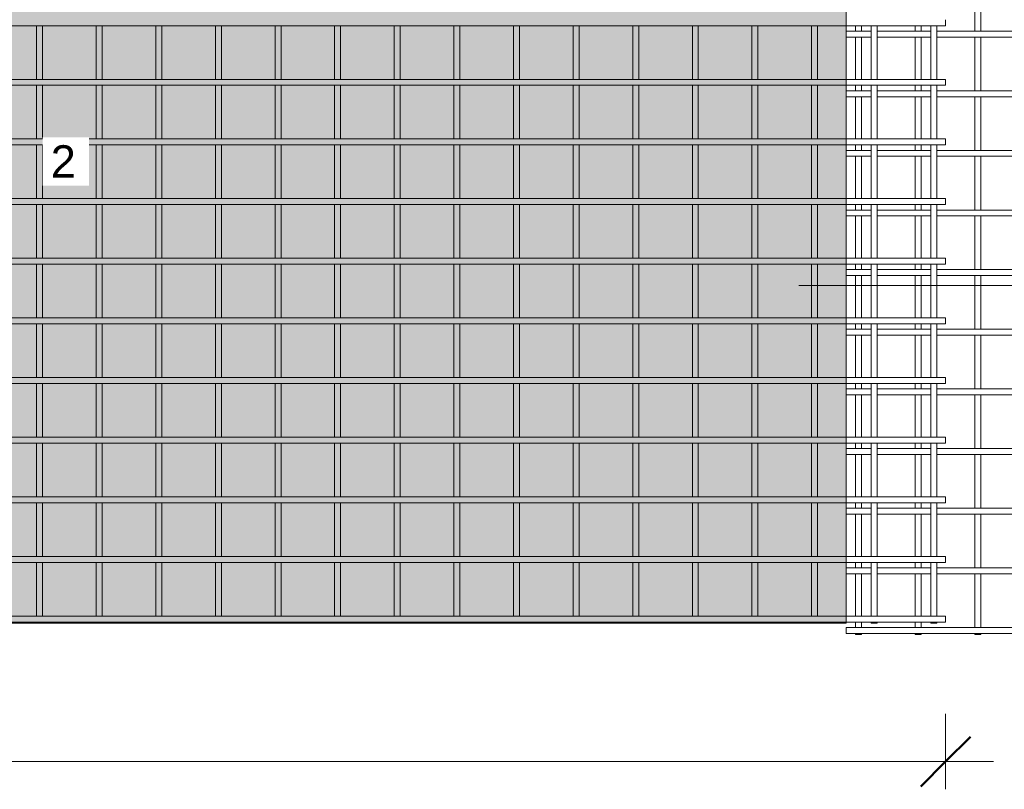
# Model space of a CAD drawing. Header units: millimetres. Extents: x -1089 to 8233, y -667 to 3349.
# Tile 3 of 5: x 3207 to 5684, y -667 to 1269. Entities that reach past the tile are written whole.
import ezdxf

# ---------------------------------------------------------------- set-up
doc = ezdxf.new("R2010")
doc.units = ezdxf.units.MM
for name, color, linetype, lineweight in [('A-ANNO-DIMS', 211, 'Continuous', 9), ('A-ANNO-DIMS-50', 211, 'Continuous', 9), ('A-DETL-GENF', 92, 'Continuous', 18), ('A-DETL-THIN', 151, 'Continuous', 18), ('A-GENM', 13, 'Continuous', 18), ('G-ANNO-SYMB', 111, 'Continuous', 9), ('G-ANNO-TEXT', 231, 'Continuous', 9)]:
    doc.layers.add(name, color=color, linetype=linetype, lineweight=lineweight)
doc.styles.add('Arial_2', font='arial.ttf', dxfattribs={"height": 81.236361})
doc.styles.add('TechnicBold', font='techb___.ttf', dxfattribs={"height": 100})
doc.dimstyles.new('Technic_-_DiagonalSlash', dxfattribs={"dimscale": 304.8, "dimtxt": 134.269535, "dimasz": 0.410105, "dimexe": 0.393701, "dimexo": 0.82021, "dimgap": 0.287073, "dimtad": 1, "dimdec": 0, "dimzin": 0, "dimdsep": 46, "dimtxsty": 'TechnicBold', "dimblk1": 'OBLIQUE', "dimblk2": 'OBLIQUE', "dimsah": 1, "dimcen": 0.09, "dimdle": 0.393701, "dimazin": 0, "dimtfac": 1, "dimtdec": 4, "dimtix": 1, "dimtmove": 0, "dimatfit": 3, "dimfxl": 1, "dimtvp": 1, "dimtfill": 1, "dimtolj": 1, "dimtzin": 0, "dimarcsym": 2})

# ---------------------------------------------------------------- blocks, each defined once
blk = doc.blocks.new('United Steel 661 Large Mesh - United Steel 661 Large Mesh-275914-Level 1')
at = {"layer": 'A-GENM'}
for p, q in [((0, -917.7), (0, -902.7)), ((-6060, -917.7), (-250.1, -917.7)), ((-2287.1, -917.7), (-2287.1, -1052.7)), ((-2272.1, -1052.7), (-2272.1, -917.7)), ((-2137.1, -917.7), (-2137.1, -1052.7)), ((-2122.1, -1052.7), (-2122.1, -917.7)), ((-1987.1, -917.7), (-1987.1, -1052.7)), ((-1972.1, -1052.7), (-1972.1, -917.7)), ((-1837.1, -917.7), (-1837.1, -1052.7)), ((-1822.1, -1052.7), (-1822.1, -917.7)), ((-1687.1, -917.7), (-1687.1, -1052.7)), ((-1672.1, -1052.7), (-1672.1, -917.7)), ((-1537.2, -917.7), (-1537.2, -1052.7)), ((-1522.2, -1052.7), (-1522.2, -917.7)), ((-1387.2, -917.7), (-1387.2, -1052.7)), ((-1372.2, -1052.7), (-1372.2, -917.7)), ((-1237.2, -917.7), (-1237.2, -1052.7)), ((-1222.2, -1052.7), (-1222.2, -917.7)), ((-1087.2, -917.7), (-1087.2, -1052.7)), ((-1072.2, -1052.7), (-1072.2, -917.7)), ((-937.2, -917.7), (-937.2, -1052.7)), ((-922.2, -1052.7), (-922.2, -917.7)), ((-787.3, -917.7), (-787.3, -1052.7)), ((-772.3, -1052.7), (-772.3, -917.7)), ((-637.3, -917.7), (-637.3, -1052.7)), ((-622.3, -1052.7), (-622.3, -917.7)), ((-487.3, -917.7), (-487.3, -1052.7)), ((-472.3, -1052.7), (-472.3, -917.7)), ((-337.3, -917.7), (-337.3, -1052.7)), ((-322.3, -1052.7), (-322.3, -917.7)), ((-250.1, -917.7), (0, -917.7)), ((-187.3, -917.7), (-187.3, -1052.7)), ((-172.3, -1052.7), (-172.3, -917.7)), ((-37.3, -917.7), (-37.3, -1052.7)), ((-22.3, -1052.7), (-22.3, -917.7)), ((-250.1, -1052.7), (-6060, -1052.7)), ((0, -1052.7), (-250.1, -1052.7)), ((0, -1067.7), (0, -1052.7)), ((-6060, -1067.7), (-250.1, -1067.7)), ((-2287.1, -1067.7), (-2287.1, -1202.6)), ((-2272.1, -1202.6), (-2272.1, -1067.7)), ((-2137.1, -1067.7), (-2137.1, -1202.6)), ((-2122.1, -1202.6), (-2122.1, -1067.7)), ((-1987.1, -1067.7), (-1987.1, -1202.6)), ((-1972.1, -1202.6), (-1972.1, -1067.7)), ((-1837.1, -1067.7), (-1837.1, -1202.6)), ((-1822.1, -1202.6), (-1822.1, -1067.7)), ((-1687.1, -1067.7), (-1687.1, -1202.6)), ((-1672.1, -1202.6), (-1672.1, -1067.7)), ((-1537.2, -1067.7), (-1537.2, -1202.6)), ((-1522.2, -1202.6), (-1522.2, -1067.7)), ((-1387.2, -1067.7), (-1387.2, -1202.6)), ((-1372.2, -1202.6), (-1372.2, -1067.7)), ((-1237.2, -1067.7), (-1237.2, -1202.6)), ((-1222.2, -1202.6), (-1222.2, -1067.7)), ((-1087.2, -1067.7), (-1087.2, -1202.6)), ((-1072.2, -1202.6), (-1072.2, -1067.7)), ((-937.2, -1067.7), (-937.2, -1202.6)), ((-922.2, -1202.6), (-922.2, -1067.7)), ((-787.3, -1067.7), (-787.3, -1202.6)), ((-772.3, -1202.6), (-772.3, -1067.7)), ((-637.3, -1067.7), (-637.3, -1202.6)), ((-622.3, -1202.6), (-622.3, -1067.7)), ((-487.3, -1067.7), (-487.3, -1202.6)), ((-472.3, -1202.6), (-472.3, -1067.7)), ((-337.3, -1067.7), (-337.3, -1202.6)), ((-322.3, -1202.6), (-322.3, -1067.7)), ((-250.1, -1067.7), (0, -1067.7)), ((-187.3, -1067.7), (-187.3, -1202.6)), ((-172.3, -1202.6), (-172.3, -1067.7)), ((-37.3, -1067.7), (-37.3, -1202.6)), ((-22.3, -1202.6), (-22.3, -1067.7)), ((-250.1, -1202.6), (-6060, -1202.6)), ((0, -1202.6), (-250.1, -1202.6)), ((0, -1217.6), (0, -1202.6)), ((-6060, -1217.6), (-250.1, -1217.6)), ((-2287.1, -1217.6), (-2287.1, -1352.6)), ((-2272.1, -1352.6), (-2272.1, -1217.6)), ((-2137.1, -1217.6), (-2137.1, -1352.6)), ((-2122.1, -1352.6), (-2122.1, -1217.6)), ((-1987.1, -1217.6), (-1987.1, -1352.6)), ((-1972.1, -1352.6), (-1972.1, -1217.6)), ((-1837.1, -1217.6), (-1837.1, -1352.6)), ((-1822.1, -1352.6), (-1822.1, -1217.6)), ((-1687.1, -1217.6), (-1687.1, -1352.6)), ((-1672.1, -1352.6), (-1672.1, -1217.6)), ((-1537.2, -1217.6), (-1537.2, -1352.6)), ((-1522.2, -1352.6), (-1522.2, -1217.6)), ((-1387.2, -1217.6), (-1387.2, -1352.6)), ((-1372.2, -1352.6), (-1372.2, -1217.6)), ((-1237.2, -1217.6), (-1237.2, -1352.6)), ((-1222.2, -1352.6), (-1222.2, -1217.6)), ((-1087.2, -1217.6), (-1087.2, -1352.6)), ((-1072.2, -1352.6), (-1072.2, -1217.6)), ((-937.2, -1217.6), (-937.2, -1352.6)), ((-922.2, -1352.6), (-922.2, -1217.6)), ((-787.3, -1217.6), (-787.3, -1352.6)), ((-772.3, -1352.6), (-772.3, -1217.6)), ((-637.3, -1217.6), (-637.3, -1352.6)), ((-622.3, -1352.6), (-622.3, -1217.6)), ((-487.3, -1217.6), (-487.3, -1352.6)), ((-472.3, -1352.6), (-472.3, -1217.6)), ((-337.3, -1217.6), (-337.3, -1352.6)), ((-322.3, -1352.6), (-322.3, -1217.6)), ((-250.1, -1217.6), (0, -1217.6)), ((-187.3, -1217.6), (-187.3, -1352.6)), ((-172.3, -1352.6), (-172.3, -1217.6)), ((-37.3, -1217.6), (-37.3, -1352.6)), ((-22.3, -1352.6), (-22.3, -1217.6)), ((-250.1, -1352.6), (-6060, -1352.6)), ((0, -1352.6), (-250.1, -1352.6)), ((0, -1367.6), (0, -1352.6)), ((-6060, -1367.6), (-250.1, -1367.6)), ((-2287.1, -1367.6), (-2287.1, -1502.6)), ((-2272.1, -1502.6), (-2272.1, -1367.6)), ((-2137.1, -1367.6), (-2137.1, -1502.6)), ((-2122.1, -1502.6), (-2122.1, -1367.6)), ((-1987.1, -1367.6), (-1987.1, -1502.6)), ((-1972.1, -1502.6), (-1972.1, -1367.6)), ((-1837.1, -1367.6), (-1837.1, -1502.6)), ((-1822.1, -1502.6), (-1822.1, -1367.6)), ((-1687.1, -1367.6), (-1687.1, -1502.6)), ((-1672.1, -1502.6), (-1672.1, -1367.6)), ((-1537.2, -1367.6), (-1537.2, -1502.6)), ((-1522.2, -1502.6), (-1522.2, -1367.6)), ((-1387.2, -1367.6), (-1387.2, -1502.6)), ((-1372.2, -1502.6), (-1372.2, -1367.6)), ((-1237.2, -1367.6), (-1237.2, -1502.6)), ((-1222.2, -1502.6), (-1222.2, -1367.6)), ((-1087.2, -1367.6), (-1087.2, -1502.6)), ((-1072.2, -1502.6), (-1072.2, -1367.6)), ((-937.2, -1367.6), (-937.2, -1502.6)), ((-922.2, -1502.6), (-922.2, -1367.6)), ((-787.3, -1367.6), (-787.3, -1502.6)), ((-772.3, -1502.6), (-772.3, -1367.6)), ((-637.3, -1367.6), (-637.3, -1502.6)), ((-622.3, -1502.6), (-622.3, -1367.6)), ((-487.3, -1367.6), (-487.3, -1502.6)), ((-472.3, -1502.6), (-472.3, -1367.6)), ((-337.3, -1367.6), (-337.3, -1502.6)), ((-322.3, -1502.6), (-322.3, -1367.6)), ((-250.1, -1367.6), (0, -1367.6)), ((-187.3, -1367.6), (-187.3, -1502.6)), ((-172.3, -1502.6), (-172.3, -1367.6)), ((-37.3, -1367.6), (-37.3, -1502.6)), ((-22.3, -1502.6), (-22.3, -1367.6)), ((-250.1, -1502.6), (-6060, -1502.6)), ((0, -1502.6), (-250.1, -1502.6)), ((0, -1517.6), (0, -1502.6)), ((-6060, -1517.6), (-250.1, -1517.6)), ((-2287.1, -1517.6), (-2287.1, -1652.6)), ((-2272.1, -1652.6), (-2272.1, -1517.6)), ((-2137.1, -1517.6), (-2137.1, -1652.6)), ((-2122.1, -1652.6), (-2122.1, -1517.6)), ((-1987.1, -1517.6), (-1987.1, -1652.6)), ((-1972.1, -1652.6), (-1972.1, -1517.6)), ((-1837.1, -1517.6), (-1837.1, -1652.6)), ((-1822.1, -1652.6), (-1822.1, -1517.6)), ((-1687.1, -1517.6), (-1687.1, -1652.6)), ((-1672.1, -1652.6), (-1672.1, -1517.6)), ((-1537.2, -1517.6), (-1537.2, -1652.6)), ((-1522.2, -1652.6), (-1522.2, -1517.6)), ((-1387.2, -1517.6), (-1387.2, -1652.6)), ((-1372.2, -1652.6), (-1372.2, -1517.6)), ((-1237.2, -1517.6), (-1237.2, -1652.6)), ((-1222.2, -1652.6), (-1222.2, -1517.6)), ((-1087.2, -1517.6), (-1087.2, -1652.6)), ((-1072.2, -1652.6), (-1072.2, -1517.6)), ((-937.2, -1517.6), (-937.2, -1652.6)), ((-922.2, -1652.6), (-922.2, -1517.6)), ((-787.3, -1517.6), (-787.3, -1652.6)), ((-772.3, -1652.6), (-772.3, -1517.6)), ((-637.3, -1517.6), (-637.3, -1652.6)), ((-622.3, -1652.6), (-622.3, -1517.6)), ((-487.3, -1517.6), (-487.3, -1652.6)), ((-472.3, -1652.6), (-472.3, -1517.6)), ((-337.3, -1517.6), (-337.3, -1652.6)), ((-322.3, -1652.6), (-322.3, -1517.6)), ((-250.1, -1517.6), (0, -1517.6)), ((-187.3, -1517.6), (-187.3, -1652.6)), ((-172.3, -1652.6), (-172.3, -1517.6)), ((-37.3, -1517.6), (-37.3, -1652.6)), ((-22.3, -1652.6), (-22.3, -1517.6)), ((-250.1, -1652.6), (-6060, -1652.6)), ((0, -1652.6), (-250.1, -1652.6)), ((0, -1667.6), (0, -1652.6)), ((-6060, -1667.6), (-250.1, -1667.6)), ((-2287.1, -1667.6), (-2287.1, -1802.6)), ((-2272.1, -1802.6), (-2272.1, -1667.6)), ((-2137.1, -1667.6), (-2137.1, -1802.6)), ((-2122.1, -1802.6), (-2122.1, -1667.6)), ((-1987.1, -1667.6), (-1987.1, -1802.6)), ((-1972.1, -1802.6), (-1972.1, -1667.6)), ((-1837.1, -1667.6), (-1837.1, -1802.6)), ((-1822.1, -1802.6), (-1822.1, -1667.6)), ((-1687.1, -1667.6), (-1687.1, -1802.6)), ((-1672.1, -1802.6), (-1672.1, -1667.6)), ((-1537.2, -1667.6), (-1537.2, -1802.6)), ((-1522.2, -1802.6), (-1522.2, -1667.6)), ((-1387.2, -1667.6), (-1387.2, -1802.6)), ((-1372.2, -1802.6), (-1372.2, -1667.6)), ((-1237.2, -1667.6), (-1237.2, -1802.6)), ((-1222.2, -1802.6), (-1222.2, -1667.6)), ((-1087.2, -1667.6), (-1087.2, -1802.6)), ((-1072.2, -1802.6), (-1072.2, -1667.6)), ((-937.2, -1667.6), (-937.2, -1802.6)), ((-922.2, -1802.6), (-922.2, -1667.6)), ((-787.3, -1667.6), (-787.3, -1802.6)), ((-772.3, -1802.6), (-772.3, -1667.6)), ((-637.3, -1667.6), (-637.3, -1802.6)), ((-622.3, -1802.6), (-622.3, -1667.6)), ((-487.3, -1667.6), (-487.3, -1802.6)), ((-472.3, -1802.6), (-472.3, -1667.6)), ((-337.3, -1667.6), (-337.3, -1802.6)), ((-322.3, -1802.6), (-322.3, -1667.6)), ((-250.1, -1667.6), (0, -1667.6)), ((-187.3, -1667.6), (-187.3, -1802.6)), ((-172.3, -1802.6), (-172.3, -1667.6)), ((-37.3, -1667.6), (-37.3, -1802.6)), ((-22.3, -1802.6), (-22.3, -1667.6)), ((-250.1, -1802.6), (-6060, -1802.6)), ((0, -1802.6), (-250.1, -1802.6)), ((0, -1817.6), (0, -1802.6)), ((-6060, -1817.6), (-250.1, -1817.6)), ((-2287.1, -1817.6), (-2287.1, -1952.6)), ((-2272.1, -1952.6), (-2272.1, -1817.6)), ((-2137.1, -1817.6), (-2137.1, -1952.6)), ((-2122.1, -1952.6), (-2122.1, -1817.6)), ((-1987.1, -1817.6), (-1987.1, -1952.6)), ((-1972.1, -1952.6), (-1972.1, -1817.6)), ((-1837.1, -1817.6), (-1837.1, -1952.6)), ((-1822.1, -1952.6), (-1822.1, -1817.6)), ((-1687.1, -1817.6), (-1687.1, -1952.6)), ((-1672.1, -1952.6), (-1672.1, -1817.6)), ((-1537.2, -1817.6), (-1537.2, -1952.6)), ((-1522.2, -1952.6), (-1522.2, -1817.6)), ((-1387.2, -1817.6), (-1387.2, -1952.6)), ((-1372.2, -1952.6), (-1372.2, -1817.6)), ((-1237.2, -1817.6), (-1237.2, -1952.6)), ((-1222.2, -1952.6), (-1222.2, -1817.6)), ((-1087.2, -1817.6), (-1087.2, -1952.6)), ((-1072.2, -1952.6), (-1072.2, -1817.6)), ((-937.2, -1817.6), (-937.2, -1952.6)), ((-922.2, -1952.6), (-922.2, -1817.6)), ((-787.3, -1817.6), (-787.3, -1952.6)), ((-772.3, -1952.6), (-772.3, -1817.6)), ((-637.3, -1817.6), (-637.3, -1952.6)), ((-622.3, -1952.6), (-622.3, -1817.6)), ((-487.3, -1817.6), (-487.3, -1952.6)), ((-472.3, -1952.6), (-472.3, -1817.6)), ((-337.3, -1817.6), (-337.3, -1952.6)), ((-322.3, -1952.6), (-322.3, -1817.6)), ((-250.1, -1817.6), (0, -1817.6)), ((-187.3, -1817.6), (-187.3, -1952.6)), ((-172.3, -1952.6), (-172.3, -1817.6)), ((-37.3, -1817.6), (-37.3, -1952.6)), ((-22.3, -1952.6), (-22.3, -1817.6)), ((-250.1, -1952.6), (-6060, -1952.6)), ((0, -1952.6), (-250.1, -1952.6)), ((0, -1967.6), (0, -1952.6)), ((-6060, -1967.6), (-250.1, -1967.6)), ((-2287.1, -1967.6), (-2287.1, -2102.6)), ((-2272.1, -2102.6), (-2272.1, -1967.6)), ((-2137.1, -1967.6), (-2137.1, -2102.6)), ((-2122.1, -2102.6), (-2122.1, -1967.6)), ((-1987.1, -1967.6), (-1987.1, -2102.6)), ((-1972.1, -2102.6), (-1972.1, -1967.6)), ((-1837.1, -1967.6), (-1837.1, -2102.6)), ((-1822.1, -2102.6), (-1822.1, -1967.6)), ((-1687.1, -1967.6), (-1687.1, -2102.6)), ((-1672.1, -2102.6), (-1672.1, -1967.6)), ((-1537.2, -1967.6), (-1537.2, -2102.6)), ((-1522.2, -2102.6), (-1522.2, -1967.6)), ((-1387.2, -1967.6), (-1387.2, -2102.6)), ((-1372.2, -2102.6), (-1372.2, -1967.6)), ((-1237.2, -1967.6), (-1237.2, -2102.6)), ((-1222.2, -2102.6), (-1222.2, -1967.6)), ((-1087.2, -1967.6), (-1087.2, -2102.6)), ((-1072.2, -2102.6), (-1072.2, -1967.6)), ((-937.2, -1967.6), (-937.2, -2102.6)), ((-922.2, -2102.6), (-922.2, -1967.6)), ((-787.3, -1967.6), (-787.3, -2102.6)), ((-772.3, -2102.6), (-772.3, -1967.6)), ((-637.3, -1967.6), (-637.3, -2102.6)), ((-622.3, -2102.6), (-622.3, -1967.6)), ((-487.3, -1967.6), (-487.3, -2102.6)), ((-472.3, -2102.6), (-472.3, -1967.6)), ((-337.3, -1967.6), (-337.3, -2102.6)), ((-322.3, -2102.6), (-322.3, -1967.6)), ((-250.1, -1967.6), (0, -1967.6)), ((-187.3, -1967.6), (-187.3, -2102.6)), ((-172.3, -2102.6), (-172.3, -1967.6)), ((-37.3, -1967.6), (-37.3, -2102.6)), ((-22.3, -2102.6), (-22.3, -1967.6)), ((-250.1, -2102.6), (-6060, -2102.6)), ((0, -2102.6), (-250.1, -2102.6)), ((0, -2117.6), (0, -2102.6)), ((-6060, -2117.6), (-250.1, -2117.6)), ((-2287.1, -2117.6), (-2287.1, -2252.6)), ((-2272.1, -2252.6), (-2272.1, -2117.6)), ((-2137.1, -2117.6), (-2137.1, -2252.6)), ((-2122.1, -2252.6), (-2122.1, -2117.6)), ((-1987.1, -2117.6), (-1987.1, -2252.6)), ((-1972.1, -2252.6), (-1972.1, -2117.6)), ((-1837.1, -2117.6), (-1837.1, -2252.6)), ((-1822.1, -2252.6), (-1822.1, -2117.6)), ((-1687.1, -2117.6), (-1687.1, -2252.6)), ((-1672.1, -2252.6), (-1672.1, -2117.6)), ((-1537.2, -2117.6), (-1537.2, -2252.6)), ((-1522.2, -2252.6), (-1522.2, -2117.6)), ((-1387.2, -2117.6), (-1387.2, -2252.6)), ((-1372.2, -2252.6), (-1372.2, -2117.6)), ((-1237.2, -2117.6), (-1237.2, -2252.6)), ((-1222.2, -2252.6), (-1222.2, -2117.6)), ((-1087.2, -2117.6), (-1087.2, -2252.6)), ((-1072.2, -2252.6), (-1072.2, -2117.6)), ((-937.2, -2117.6), (-937.2, -2252.6)), ((-922.2, -2252.6), (-922.2, -2117.6)), ((-787.3, -2117.6), (-787.3, -2252.6)), ((-772.3, -2252.6), (-772.3, -2117.6)), ((-637.3, -2117.6), (-637.3, -2252.6)), ((-622.3, -2252.6), (-622.3, -2117.6)), ((-487.3, -2117.6), (-487.3, -2252.6)), ((-472.3, -2252.6), (-472.3, -2117.6)), ((-337.3, -2117.6), (-337.3, -2252.6)), ((-322.3, -2252.6), (-322.3, -2117.6)), ((-250.1, -2117.6), (0, -2117.6)), ((-187.3, -2117.6), (-187.3, -2252.6)), ((-172.3, -2252.6), (-172.3, -2117.6)), ((-37.3, -2117.6), (-37.3, -2252.6)), ((-22.3, -2252.6), (-22.3, -2117.6)), ((-250.1, -2252.6), (-6060, -2252.6)), ((0, -2252.6), (-250.1, -2252.6)), ((0, -2267.6), (0, -2252.6)), ((-6060, -2267.6), (-250.1, -2267.6)), ((-2287.1, -2267.6), (-2287.1, -2402.5)), ((-2272.1, -2402.5), (-2272.1, -2267.6)), ((-2137.1, -2267.6), (-2137.1, -2402.5)), ((-2122.1, -2402.5), (-2122.1, -2267.6)), ((-1987.1, -2267.6), (-1987.1, -2402.5)), ((-1972.1, -2402.5), (-1972.1, -2267.6)), ((-1837.1, -2267.6), (-1837.1, -2402.5)), ((-1822.1, -2402.5), (-1822.1, -2267.6)), ((-1687.1, -2267.6), (-1687.1, -2402.5)), ((-1672.1, -2402.5), (-1672.1, -2267.6)), ((-1537.2, -2267.6), (-1537.2, -2402.5)), ((-1522.2, -2402.5), (-1522.2, -2267.6)), ((-1387.2, -2267.6), (-1387.2, -2402.5)), ((-1372.2, -2402.5), (-1372.2, -2267.6)), ((-1237.2, -2267.6), (-1237.2, -2402.5)), ((-1222.2, -2402.5), (-1222.2, -2267.6)), ((-1087.2, -2267.6), (-1087.2, -2402.5)), ((-1072.2, -2402.5), (-1072.2, -2267.6)), ((-937.2, -2267.6), (-937.2, -2402.5)), ((-922.2, -2402.5), (-922.2, -2267.6)), ((-787.3, -2267.6), (-787.3, -2402.5)), ((-772.3, -2402.5), (-772.3, -2267.6)), ((-637.3, -2267.6), (-637.3, -2402.5)), ((-622.3, -2402.5), (-622.3, -2267.6)), ((-487.3, -2267.6), (-487.3, -2402.5)), ((-472.3, -2402.5), (-472.3, -2267.6)), ((-337.3, -2267.6), (-337.3, -2402.5)), ((-322.3, -2402.5), (-322.3, -2267.6)), ((-250.1, -2267.6), (0, -2267.6)), ((-187.3, -2267.6), (-187.3, -2402.5)), ((-172.3, -2402.5), (-172.3, -2267.6)), ((-37.3, -2267.6), (-37.3, -2402.5)), ((-22.3, -2402.5), (-22.3, -2267.6)), ((-250.1, -2402.5), (-6060, -2402.5)), ((0, -2402.5), (-250.1, -2402.5)), ((0, -2417.5), (0, -2402.5)), ((-6060, -2417.5), (-250.1, -2417.5)), ((-2287.1, -2417.5), (-2287.1, -2420)), ((-2287.1, -2420), (-2272.1, -2420)), ((-2272.1, -2420), (-2272.1, -2417.5)), ((-2137.1, -2417.5), (-2137.1, -2420)), ((-2137.1, -2420), (-2122.1, -2420)), ((-2122.1, -2420), (-2122.1, -2417.5)), ((-1987.1, -2417.5), (-1987.1, -2420)), ((-1987.1, -2420), (-1972.1, -2420)), ((-1972.1, -2420), (-1972.1, -2417.5)), ((-1837.1, -2417.5), (-1837.1, -2420)), ((-1837.1, -2420), (-1822.1, -2420)), ((-1822.1, -2420), (-1822.1, -2417.5)), ((-1687.1, -2417.5), (-1687.1, -2420)), ((-1687.1, -2420), (-1672.1, -2420)), ((-1672.1, -2420), (-1672.1, -2417.5)), ((-1537.2, -2417.5), (-1537.2, -2420)), ((-1537.2, -2420), (-1522.2, -2420)), ((-1522.2, -2420), (-1522.2, -2417.5)), ((-1387.2, -2417.5), (-1387.2, -2420)), ((-1387.2, -2420), (-1372.2, -2420)), ((-1372.2, -2420), (-1372.2, -2417.5)), ((-1237.2, -2417.5), (-1237.2, -2420)), ((-1237.2, -2420), (-1222.2, -2420)), ((-1222.2, -2420), (-1222.2, -2417.5)), ((-1087.2, -2417.5), (-1087.2, -2420)), ((-1087.2, -2420), (-1072.2, -2420)), ((-1072.2, -2420), (-1072.2, -2417.5)), ((-937.2, -2417.5), (-937.2, -2420)), ((-937.2, -2420), (-922.2, -2420)), ((-922.2, -2420), (-922.2, -2417.5)), ((-787.3, -2417.5), (-787.3, -2420)), ((-787.3, -2420), (-772.3, -2420)), ((-772.3, -2420), (-772.3, -2417.5)), ((-637.3, -2417.5), (-637.3, -2420)), ((-637.3, -2420), (-622.3, -2420)), ((-622.3, -2420), (-622.3, -2417.5)), ((-487.3, -2417.5), (-487.3, -2420)), ((-487.3, -2420), (-472.3, -2420)), ((-472.3, -2420), (-472.3, -2417.5)), ((-337.3, -2417.5), (-337.3, -2420)), ((-337.3, -2420), (-322.3, -2420)), ((-322.3, -2420), (-322.3, -2417.5)), ((-250.1, -2417.5), (0, -2417.5)), ((-187.3, -2417.5), (-187.3, -2420)), ((-187.3, -2420), (-172.3, -2420)), ((-172.3, -2420), (-172.3, -2417.5)), ((-37.3, -2417.5), (-37.3, -2420)), ((-37.3, -2420), (-22.3, -2420)), ((-22.3, -2420), (-22.3, -2417.5))]:
    blk.add_line(p, q, dxfattribs=at)
blk = doc.blocks.new('United Steel 661 Large Mesh - United Steel 661 Large Mesh-V2-Level 1')
at = {"layer": 'A-GENM'}
for p, q in [((-5736.6, -767.7), (-5736.6, -902.7)), ((-5721.6, -902.7), (-5721.6, -767.7)), ((-6036.6, -888.9), (-6036.6, -902.7)), ((-6021.6, -902.7), (-6021.6, -888.9)), ((-5886.6, -888.9), (-5886.6, -902.7)), ((-5871.6, -902.7), (-5871.6, -888.9)), ((-5997.1, -902.7), (-6060, -902.7)), ((-6060, -902.7), (-6060, -917.7)), ((-5847.2, -902.7), (-5982.3, -902.7)), ((-4332.5, -902.7), (-5832.4, -902.7)), ((-6060, -917.7), (-5997.1, -917.7)), ((-6036.6, -917.7), (-6036.6, -1023.9)), ((-6021.6, -1023.9), (-6021.6, -917.7)), ((-5982.3, -917.7), (-5847.2, -917.7)), ((-5886.6, -917.7), (-5886.6, -1023.9)), ((-5871.6, -1023.9), (-5871.6, -917.7)), ((-5832.4, -917.7), (-4332.5, -917.7)), ((-5736.6, -917.7), (-5736.6, -1052.7)), ((-5721.6, -1052.7), (-5721.6, -917.7)), ((-6036.6, -1038.9), (-6036.6, -1052.7)), ((-6021.6, -1052.7), (-6021.6, -1038.9)), ((-5886.6, -1038.9), (-5886.6, -1052.7)), ((-5871.6, -1052.7), (-5871.6, -1038.9)), ((-5997.1, -1052.7), (-6060, -1052.7)), ((-6060, -1052.7), (-6060, -1067.7)), ((-5847.1, -1052.7), (-5982.3, -1052.7)), ((-4332.5, -1052.7), (-5832.4, -1052.7)), ((-6060, -1067.7), (-5997.1, -1067.7)), ((-6036.6, -1067.7), (-6036.6, -1173.9)), ((-6021.6, -1173.9), (-6021.6, -1067.7)), ((-5982.4, -1067.7), (-5847.1, -1067.7)), ((-5886.6, -1067.7), (-5886.6, -1173.9)), ((-5871.6, -1173.9), (-5871.6, -1067.7)), ((-5832.4, -1067.7), (-4332.5, -1067.7)), ((-5736.6, -1067.6), (-5736.6, -1202.7)), ((-5721.6, -1202.7), (-5721.6, -1067.6)), ((-6036.6, -1188.9), (-6036.6, -1202.6)), ((-6021.6, -1202.6), (-6021.6, -1188.9)), ((-5886.6, -1188.9), (-5886.6, -1202.7)), ((-5871.6, -1202.7), (-5871.6, -1188.9)), ((-5997.2, -1202.6), (-6060, -1202.6)), ((-6060, -1202.6), (-6060, -1217.6)), ((-5847.3, -1202.6), (-5982.2, -1202.6)), ((-4332.5, -1202.6), (-5832.3, -1202.6)), ((-6060, -1217.6), (-5997.2, -1217.6)), ((-6036.6, -1217.6), (-6036.6, -1323.9)), ((-6021.6, -1323.9), (-6021.6, -1217.6)), ((-5982.2, -1217.6), (-5847.3, -1217.6)), ((-5886.6, -1217.6), (-5886.6, -1323.9)), ((-5871.6, -1323.9), (-5871.6, -1217.6)), ((-5832.3, -1217.6), (-4332.5, -1217.6)), ((-5736.6, -1217.6), (-5736.6, -1352.6)), ((-5721.6, -1352.6), (-5721.6, -1217.6)), ((-5997.2, -1352.6), (-6060, -1352.6)), ((-6060, -1352.6), (-6060, -1367.6)), ((-6036.6, -1338.9), (-6036.6, -1352.6)), ((-6021.6, -1352.6), (-6021.6, -1338.9)), ((-5847.3, -1352.6), (-5982.2, -1352.6)), ((-5886.6, -1338.9), (-5886.6, -1352.6)), ((-5871.6, -1352.6), (-5871.6, -1338.9)), ((-5440.5, -1352.6), (-5832.3, -1352.6)), ((-6060, -1367.6), (-5997.2, -1367.6)), ((-6036.6, -1367.6), (-6036.6, -1473.9)), ((-6021.6, -1473.9), (-6021.6, -1367.6)), ((-5982.2, -1367.6), (-5847.3, -1367.6)), ((-5886.6, -1367.6), (-5886.6, -1473.9)), ((-5871.6, -1473.9), (-5871.6, -1367.6)), ((-5832.3, -1367.6), (-5452.8, -1367.6)), ((-5736.6, -1367.6), (-5736.6, -1502.6)), ((-5721.6, -1502.6), (-5721.6, -1367.6)), ((-5997.2, -1502.6), (-6060, -1502.6)), ((-6060, -1502.6), (-6060, -1517.6)), ((-6036.6, -1488.9), (-6036.6, -1502.6)), ((-6021.6, -1502.6), (-6021.6, -1488.9)), ((-5847.3, -1502.6), (-5982.2, -1502.6)), ((-5886.6, -1488.9), (-5886.6, -1502.6)), ((-5871.6, -1502.6), (-5871.6, -1488.9)), ((-5506, -1502.6), (-5832.3, -1502.6)), ((-6060, -1517.6), (-5997.2, -1517.6)), ((-6036.6, -1517.6), (-6036.6, -1623.9)), ((-6021.6, -1623.9), (-6021.6, -1517.6)), ((-5982.2, -1517.6), (-5847.3, -1517.6)), ((-5886.6, -1517.6), (-5886.6, -1623.9)), ((-5871.6, -1623.9), (-5871.6, -1517.6)), ((-5832.3, -1517.6), (-5507.5, -1517.6)), ((-5736.6, -1517.6), (-5736.6, -1652.6)), ((-5721.6, -1652.6), (-5721.6, -1517.6)), ((-5997.2, -1652.6), (-6060, -1652.6)), ((-6060, -1652.6), (-6060, -1667.6)), ((-6036.6, -1638.9), (-6036.6, -1652.6)), ((-6021.6, -1652.6), (-6021.6, -1638.9)), ((-5847.3, -1652.6), (-5982.2, -1652.6)), ((-5886.6, -1638.9), (-5886.6, -1652.6)), ((-5871.6, -1652.6), (-5871.6, -1638.9)), ((-5488.5, -1652.6), (-5832.3, -1652.6)), ((-6060, -1667.6), (-5997.2, -1667.6)), ((-6036.6, -1667.6), (-6036.6, -1773.9)), ((-6021.6, -1773.9), (-6021.6, -1667.6)), ((-5982.2, -1667.6), (-5847.3, -1667.6)), ((-5886.6, -1667.6), (-5886.6, -1773.9)), ((-5871.6, -1773.9), (-5871.6, -1667.6)), ((-5832.3, -1667.6), (-5481.5, -1667.6)), ((-5736.6, -1667.6), (-5736.6, -1802.6)), ((-5721.6, -1802.6), (-5721.6, -1667.6)), ((-5997.2, -1802.6), (-6060, -1802.6)), ((-6060, -1802.6), (-6060, -1817.6)), ((-6036.6, -1788.9), (-6036.6, -1802.6)), ((-6021.6, -1802.6), (-6021.6, -1788.9)), ((-5847.3, -1802.6), (-5982.2, -1802.6)), ((-5886.6, -1788.9), (-5886.6, -1802.6)), ((-5871.6, -1802.6), (-5871.6, -1788.9)), ((-5356.3, -1802.6), (-5832.3, -1802.6)), ((-6060, -1817.6), (-5997.2, -1817.6)), ((-6036.6, -1817.6), (-6036.6, -1923.8)), ((-6021.6, -1923.8), (-6021.6, -1817.6)), ((-5982.2, -1817.6), (-5847.3, -1817.6)), ((-5886.6, -1817.6), (-5886.6, -1923.8)), ((-5871.6, -1923.8), (-5871.6, -1817.6)), ((-5832.3, -1817.6), (-5328.2, -1817.6)), ((-5736.6, -1817.6), (-5736.6, -1952.6)), ((-5721.6, -1952.6), (-5721.6, -1817.6)), ((-5997.2, -1952.6), (-6060, -1952.6)), ((-6060, -1952.6), (-6060, -1967.6)), ((-6036.6, -1938.8), (-6036.6, -1952.6)), ((-6021.6, -1952.6), (-6021.6, -1938.8)), ((-5847.3, -1952.6), (-5982.2, -1952.6)), ((-5886.6, -1938.8), (-5886.6, -1952.6)), ((-5871.6, -1952.6), (-5871.6, -1938.8)), ((-4332.5, -1952.6), (-5832.3, -1952.6)), ((-6060, -1967.6), (-5997.2, -1967.6)), ((-6036.6, -1967.6), (-6036.6, -2073.8)), ((-6021.6, -2073.8), (-6021.6, -1967.6)), ((-5982.2, -1967.6), (-5847.3, -1967.6)), ((-5886.6, -1967.6), (-5886.6, -2073.8)), ((-5871.6, -2073.8), (-5871.6, -1967.6)), ((-5832.3, -1967.6), (-4332.5, -1967.6)), ((-5736.6, -1967.6), (-5736.6, -2102.6)), ((-5721.6, -2102.6), (-5721.6, -1967.6)), ((-5997.2, -2102.6), (-6060, -2102.6)), ((-6060, -2102.6), (-6060, -2117.6)), ((-6036.6, -2088.8), (-6036.6, -2102.6)), ((-6021.6, -2102.6), (-6021.6, -2088.8)), ((-5847.3, -2102.6), (-5982.2, -2102.6)), ((-5886.6, -2088.8), (-5886.6, -2102.6)), ((-5871.6, -2102.6), (-5871.6, -2088.8)), ((-4332.5, -2102.6), (-5832.3, -2102.6)), ((-6060, -2117.6), (-5997.2, -2117.6)), ((-6036.6, -2117.6), (-6036.6, -2223.8)), ((-6021.6, -2223.8), (-6021.6, -2117.6)), ((-5982.2, -2117.6), (-5847.3, -2117.6)), ((-5886.6, -2117.6), (-5886.6, -2223.8)), ((-5871.6, -2223.8), (-5871.6, -2117.6)), ((-5832.3, -2117.6), (-4332.5, -2117.6)), ((-5736.6, -2117.6), (-5736.6, -2252.6)), ((-5721.6, -2252.6), (-5721.6, -2117.6)), ((-5997.2, -2252.6), (-6060, -2252.6)), ((-6060, -2252.6), (-6060, -2267.6)), ((-6036.6, -2238.8), (-6036.6, -2252.6)), ((-6021.6, -2252.6), (-6021.6, -2238.8)), ((-5847.3, -2252.6), (-5982.2, -2252.6)), ((-5886.6, -2238.8), (-5886.6, -2252.6)), ((-5871.6, -2252.6), (-5871.6, -2238.8)), ((-4332.5, -2252.6), (-5832.3, -2252.6)), ((-6060, -2267.6), (-5997.2, -2267.6)), ((-6036.6, -2267.6), (-6036.6, -2373.8)), ((-6021.6, -2373.8), (-6021.6, -2267.6)), ((-5982.2, -2267.6), (-5847.3, -2267.6)), ((-5886.6, -2267.5), (-5886.6, -2373.8)), ((-5871.6, -2373.8), (-5871.6, -2267.5)), ((-5832.3, -2267.6), (-4332.5, -2267.6)), ((-5736.6, -2267.5), (-5736.6, -2402.6)), ((-5721.6, -2402.6), (-5721.6, -2267.5)), ((-4332.5, -2402.5), (-6060, -2402.5)), ((-6060, -2402.5), (-6060, -2417.5)), ((-6036.6, -2388.8), (-6036.6, -2402.5)), ((-6021.6, -2402.5), (-6021.6, -2388.8)), ((-5886.6, -2388.8), (-5886.6, -2402.5)), ((-5871.6, -2402.5), (-5871.6, -2388.8)), ((-6060, -2417.5), (-4332.5, -2417.5)), ((-6036.6, -2417.5), (-6036.6, -2420)), ((-6036.6, -2420), (-6021.6, -2420)), ((-6021.6, -2420), (-6021.6, -2417.5)), ((-5886.6, -2417.5), (-5886.6, -2420)), ((-5886.6, -2420), (-5871.6, -2420)), ((-5871.6, -2420), (-5871.6, -2417.5)), ((-5736.6, -2417.5), (-5736.6, -2420)), ((-5736.6, -2420), (-5721.6, -2420)), ((-5721.6, -2420), (-5721.6, -2417.5))]:
    blk.add_line(p, q, dxfattribs=at)
blk = doc.blocks.new('DIMBLOCK1-Level 1')
at = {"layer": 'A-ANNO-DIMS-50'}
for p, q in [((-523.7, -597.2), (-523.7, -477.2)), ((5536.3, -597.2), (5536.3, -477.2)), ((-643.7, -597.2), (5656.3, -597.2)), ((-523.7, -597.2), (-523.7, -628.9)), ((5536.3, -597.2), (5536.3, -666.9))]:
    blk.add_line(p, q, dxfattribs=at)
at = {"layer": 'A-ANNO-DIMS-50', "lineweight": 50}
for p, q in [((-523.7, -597.2), (-461.2, -534.7)), ((5536.3, -597.2), (5598.8, -534.7)), ((-523.7, -597.2), (-586.2, -659.7)), ((5536.3, -597.2), (5473.8, -659.7))]:
    blk.add_line(p, q, dxfattribs=at)
at = {"layer": 'A-ANNO-DIMS-50', "color": 0, "insert": (2336.9, -380.9), "char_height": 100, "width": 406.645, "attachment_point": 1, "line_spacing_factor": 0.959068, "style": 'TechnicBold', "bg_fill": 3, "box_fill_scale": 1.25, "bg_fill_color": 9, "bg_fill_true_color": 13158600, "bg_fill_transparency": 0}
blk.add_mtext('6060', dxfattribs=at)
blk = doc.blocks.new('_Oblique')
at = {"color": 0, "linetype": 'ByBlock', "lineweight": -2}
blk.add_line((-0.5, -0.5), (0.5, 0.5), dxfattribs=at)

msp = doc.modelspace()

# ---------------------------------------------------------------- hatches: boundary and pattern name
at = {"layer": 'A-DETL-GENF', "transparency": 33554534}
msp.add_hatch(color=155, dxfattribs=at).paths.add_polyline_path([(4028.2, -248.7), (5286.2, -248.7), (5286.2, 1961.4), (-523.7, 1961.4), (-523.7, -248.7), (3898.4, -248.7)])

# ---------------------------------------------------------------- linework, layer by layer
at = {"layer": 'A-DETL-THIN'}
for p, q in [((5286.2, -248.7), (5286.2, 1961.4)), ((-523.7, -248.7), (5286.2, -248.7))]:
    msp.add_line(p, q, dxfattribs=at)
at = {"layer": 'G-ANNO-SYMB'}
msp.add_line((5167.3, 600.1), (5835.6, 600.1), dxfattribs=at)

# ---------------------------------------------------------------- block references
at = {"layer": 'A-GENM'}
for name, p in [('United Steel 661 Large Mesh - United Steel 661 Large Mesh-275914-Level 1', (5536.3, 2171.3)), ('United Steel 661 Large Mesh - United Steel 661 Large Mesh-V2-Level 1', (11346.2, 2142.6))]:
    msp.add_blockref(name, p, dxfattribs=at)

# ---------------------------------------------------------------- dimensions: what is measured, and where the dimension line sits
at = {"layer": 'A-ANNO-DIMS'}
dim = msp.add_linear_dim(base=(5536.3, -597.2), p1=(-523.7, -378.9), p2=(5536.3, -416.9), dimstyle='Technic_-_DiagonalSlash', override={"dimpost": '<>', "dimfxl": 6060.152328}, dxfattribs=at)
dim.commit()
dim.dimension.update_dxf_attribs({"geometry": 'DIMBLOCK1-Level 1', "text_midpoint": (2506.3, -458.8)})

# ---------------------------------------------------------------- next in the draw order: texts
at = {"layer": 'G-ANNO-TEXT', "color": 7, "insert": (3284.8, 952.8), "char_height": 81.2, "width": 76.16, "attachment_point": 1, "style": 'Arial_2', "bg_fill": 3, "box_fill_scale": 1.25, "bg_fill_color": 9, "bg_fill_true_color": 13158600, "bg_fill_transparency": 0}
msp.add_mtext('2', dxfattribs=at)

doc.saveas('drawing.dxf')
